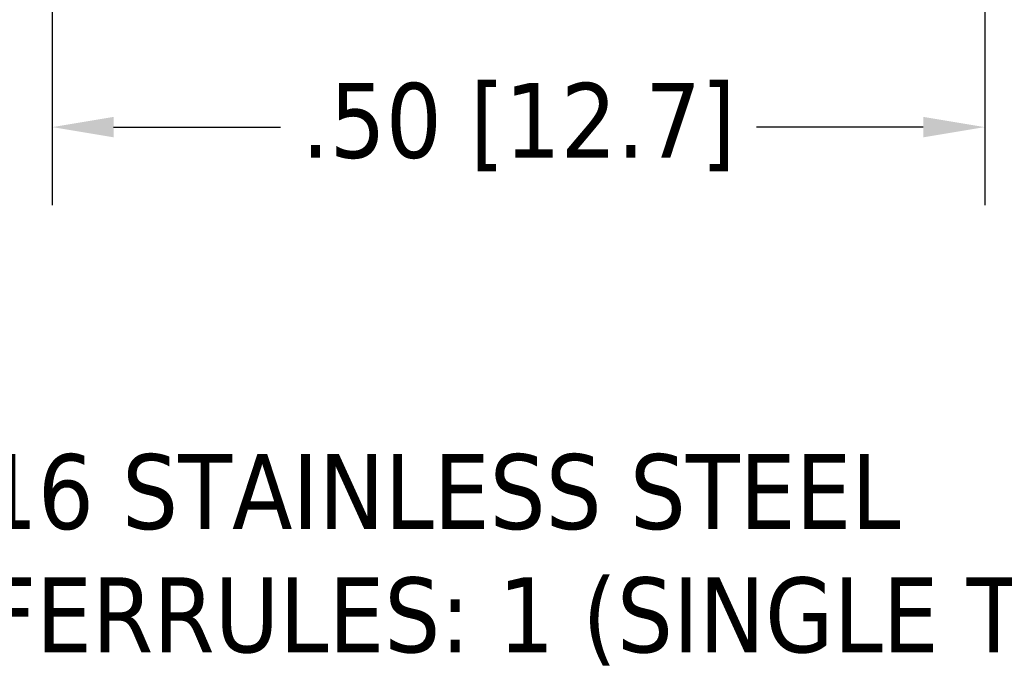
# Model space of a CAD drawing. Header units: inches. Extents: x 0.2 to 10.9, y 0.3 to 8.6.
# Tile 2 of 17: x 1.9 to 3.5, y 2 to 3.1. Entities that reach past the tile are written whole.
import ezdxf

# ---------------------------------------------------------------- set-up
doc = ezdxf.new("R2010")
doc.units = ezdxf.units.IN
doc.header["$MEASUREMENT"] = 0
doc.layers.add('Dimensions', color=250, linetype='Continuous')
doc.styles.add('Note Text (ANSI)', font='tahoma.ttf')
doc.dimstyles.new('Default (ANSI)', dxfattribs={"dimtxt": 0.12, "dimasz": 0.098425, "dimexe": 0.125, "dimexo": 0.125, "dimgap": 0.031496, "dimtad": 0, "dimtih": 1, "dimtoh": 1, "dimrnd": 1e-08, "dimzin": 4, "dimdsep": 46, "dimtxsty": 'Note Text (ANSI)', "dimcen": 0.09, "dimdle": 0.393701, "dimclrd": 256, "dimclre": 256, "dimclrt": 256, "dimadec": 0, "dimazin": 1, "dimtfac": 1, "dimtofl": 0, "dimtmove": 0, "dimatfit": 3, "dimfxl": 1, "dimtolj": 1, "dimtzin": 4, "dimlwd": -1, "dimlwe": -1, "dimarcsym": 0})

# ---------------------------------------------------------------- blocks, each defined once
blk = doc.blocks.new('*D11')
at = {"layer": 'Defpoints', "color": 0, "transparency": 16777216}
for p in [(3.42, 4.444), (1.9254, 4.3616), (3.42, 2.8875)]:
    blk.add_point(p, dxfattribs=at)
at = {"layer": 'Dimensions', "transparency": 16777216}
for p, q in [((3.42, 4.319), (3.42, 2.7625)), ((1.9254, 4.2366), (1.9254, 2.7625)), ((2.0238, 2.8875), (2.2914, 2.8875)), ((3.3216, 2.8875), (3.0541, 2.8875))]:
    blk.add_line(p, q, dxfattribs=at)
for points in [[(2.0238, 2.9039), (2.0238, 2.8711), (1.9254, 2.8875)], [(3.3216, 2.9039), (3.3216, 2.8711), (3.42, 2.8875)]]:
    blk.add_solid(points, dxfattribs=at)
at = {"layer": 'Dimensions', "transparency": 16777216, "insert": (2.6728, 2.8875), "char_height": 0.12, "attachment_point": 5, "style": 'Note Text (ANSI)'}
blk.add_mtext('\\A1;.50 [12.7]', dxfattribs=at)

msp = doc.modelspace()

# ---------------------------------------------------------------- texts
at = {"layer": 'Dimensions', "insert": (0.6834, 2.7586), "char_height": 0.12, "width": 3.904831, "attachment_point": 1, "line_spacing_factor": 0.987884, "style": 'Note Text (ANSI)'}
msp.add_mtext('{\\LNOTES\\P} \\P1.) MATERIAL: 316 STAINLESS STEEL\\P2.) NUMBER OF FERRULES: 1 (SINGLE TYPE)\\P3.) PRESSURE RATING: 6600 PSI (454 bar)\\P ', dxfattribs=at)

# ---------------------------------------------------------------- dimensions: what is measured, and where the dimension line sits
at = {"layer": 'Dimensions'}
dim = msp.add_linear_dim(base=(3.42, 2.8875), p1=(1.9254, 4.3616), p2=(3.42, 4.444), dimstyle='Default (ANSI)', override={"dimlfac": 0.333333}, dxfattribs=at)
dim.commit()
dim.dimension.update_dxf_attribs({"geometry": '*D11', "text_midpoint": (2.6728, 2.8875), "dimtype": 160})

doc.saveas('drawing.dxf')
